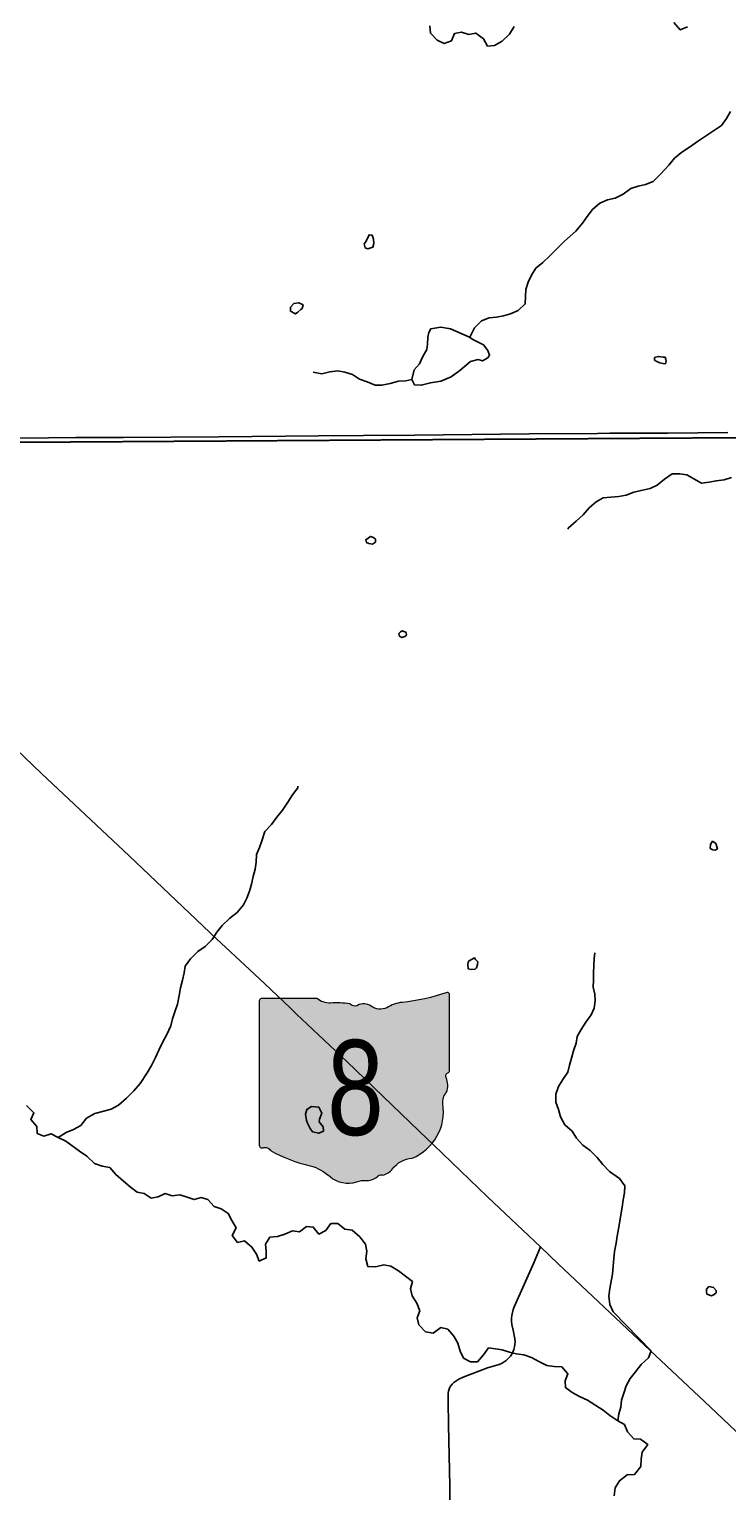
# Model space of a CAD drawing. Header units: feet. Extents: x 2113747 to 2516209, y 960708 to 1356798.
# Tile 38 of 253: x 2357430 to 2362538, y 1110895 to 1121601. Entities that reach past the tile are written whole.
import ezdxf
from ezdxf.enums import TextEntityAlignment as Align

# ---------------------------------------------------------------- set-up
doc = ezdxf.new("R2010")
doc.units = ezdxf.units.FT
doc.header["$LTSCALE"] = 50
doc.header["$MEASUREMENT"] = 0
doc.linetypes.add('OhDOT_USTN3', pattern=[0.22, 0.165, -0.055])
for name, color, linetype in [('0_Xref', 7, 'Continuous'), ('GM_X_County_Road', 3, 'Continuous'), ('GM_X_Minor_Lake', 5, 'Continuous'), ('GM_X_Minor_River', 5, 'Continuous'), ('GM_X_State_Location', 251, 'Continuous'), ('GM_X_State_Route', 1, 'Continuous'), ('GM_X_State_Shield', 251, 'Continuous'), ('GM_X_Township', 251, 'OhDOT_USTN3')]:
    doc.layers.add(name, color=color, linetype=linetype)
doc.styles.add('Styledgn030', font='dgn030.shx')

# ---------------------------------------------------------------- blocks, each defined once
blk = doc.blocks.new('M1-H5_26')
at = {"layer": 'GM_X_State_Shield', "linetype": 'Continuous', "true_color": 0x1e0000}
h = blk.add_hatch(color=18, dxfattribs=at)
edge = h.paths.add_edge_path()
edge.add_line((711.5512748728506, 89.69038223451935), (711.5512748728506, 642.4292893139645))
edge.add_line((711.5512748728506, 642.4292893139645), (711.4519030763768, 642.5278091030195))
edge.add_arc((696.1098771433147, 644.7216615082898), 15.49808853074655, 351.8620861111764, 457.7380000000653)
edge.add_line((694.023161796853, 660.0786262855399), (694.0231846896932, 660.0786317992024))
edge.add_arc((215.6435505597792, 2056.797888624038), 1476.371144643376, 275.84446944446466, 288.906452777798, ccw=False)
edge.add_line((365.9801086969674, 588.1009573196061), (365.9801066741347, 588.100959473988))
edge.add_arc((403.9586955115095, 293.5157865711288), 297.0232268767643, 97.34618055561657, 120.7688527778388)
edge.add_line((252.0087886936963, 548.7294678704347), (252.0087824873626, 548.7294645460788))
edge.add_arc((204.612707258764, 651.1715615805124), 112.8750246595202, 233.8562055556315, 294.82819166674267, ccw=False)
edge.add_line((138.0374625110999, 560.0205441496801), (138.0374654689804, 560.0205424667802))
edge.add_arc((83.50627348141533, 483.6645863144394), 93.82900905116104, 54.4666833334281, 119.1411305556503)
edge.add_line((37.81506425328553, 565.6169892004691), (37.81506453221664, 565.6169886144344))
edge.add_arc((17.25471621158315, 605.7913352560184), 45.12987980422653, 219.7920611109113, 297.10236944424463, ccw=False)
edge.add_line((-17.42182925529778, 576.9080659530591), (-17.42182980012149, 576.9080661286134))
edge.add_arc((-110.2402786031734, 23.03722839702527), 561.5943102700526, 80.48669166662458, 94.98826944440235)
edge.add_line((-159.0719053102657, 582.5045121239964), (-159.0719000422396, 582.5044846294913))
edge.add_arc((-162.1074610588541, 738.908484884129), 156.4334552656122, 231.6195055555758, 271.1118833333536, ccw=False)
edge.add_line((-259.2340128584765, 616.2795369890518), (-259.2015184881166, 616.2440637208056))
edge.add_line((-259.2015184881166, 616.2440637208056), (-666.9041242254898, 616.2440637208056))
edge.add_line((-666.9041242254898, 616.2440637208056), (-666.9412597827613, 616.2795633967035))
edge.add_arc((-664.6604070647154, 600.3135952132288), 16.1280634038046, 98.1301027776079, 188.1301027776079)
edge.add_line((-680.62637524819, 598.0327424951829), (-680.6072733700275, 598.0636480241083))
edge.add_line((-680.6072733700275, 598.0636480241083), (-680.6072733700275, -458.5712582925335))
edge.add_line((-680.6072733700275, -458.5712582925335), (-680.6263743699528, -458.6079740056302))
edge.add_arc((-664.5151342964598, -460.8841950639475), 16.27123962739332, 171.9583861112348, 258.3066138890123)
edge.add_line((-667.812895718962, -476.8177448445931), (-667.8128982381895, -476.8177416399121))
edge.add_arc((-662.0481153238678, -352.7818432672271), 124.169790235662, 267.3389944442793, 280.6038555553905)
edge.add_line((-639.1987016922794, -474.8311820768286), (-639.1987019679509, -474.831181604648))
edge.add_arc((-636.6434350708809, -519.531103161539), 44.77289778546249, 29.74838055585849, 93.27174722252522, ccw=False)
edge.add_line((-597.7710303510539, -497.315151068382), (-597.7710260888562, -497.315154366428))
edge.add_arc((-71.36636179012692, 429.8114385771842), 1066.145201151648, 240.4129222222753, 257.1985000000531)
edge.add_line((-307.5964472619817, -609.8331817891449), (-307.5964406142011, -609.8331830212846))
edge.add_arc((-389.2220105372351, -933.2680402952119), 333.5758393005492, 47.18415555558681, 75.83597222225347, ccw=False)
edge.add_line((-162.5091320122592, -688.5761702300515), (-162.5091265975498, -688.5761749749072))
edge.add_arc((-28.4401791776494, -524.7737584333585), 211.673603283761, 230.7003722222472, 286.291836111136)
edge.add_line((30.94060543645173, -727.9476660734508), (30.94060344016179, -727.9476635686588))
edge.add_arc((93.86574833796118, -890.0948709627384), 173.9289818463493, 85.69512222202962, 111.2099472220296, ccw=False)
edge.add_line((106.9214873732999, -716.6565868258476), (106.9214872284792, -716.6565896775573))
edge.add_arc((109.3286034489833, -603.9020136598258), 112.7802669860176, 268.7770194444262, 315.5492722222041)
edge.add_line((189.8371287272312, -682.8815425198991), (189.8371289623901, -682.8815423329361))
edge.add_arc((211.3496800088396, -706.2366200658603), 31.75294487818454, 65.75173055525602, 132.6484222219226, ccw=False)
edge.add_line((224.3903386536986, -677.2850962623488), (224.3903387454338, -677.285096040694))
edge.add_arc((197.8102065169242, -560.9801045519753), 119.3036230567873, 282.8731916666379, 323.2771111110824)
edge.add_line((293.4364551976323, -632.3171569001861), (293.43645941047, -632.3171512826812))
edge.add_arc((454.0505528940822, -755.2192038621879), 202.2419381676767, 94.40312222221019, 142.576749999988, ccw=False)
edge.add_line((438.5237596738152, -553.5741685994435), (438.523756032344, -553.574169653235))
edge.add_arc((298.3474105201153, -211.9398530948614), 369.2741719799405, 292.3088861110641, 368.9858388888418)
edge.add_line((663.0894711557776, -154.2627927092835), (663.0894695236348, -154.2627859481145))
edge.add_arc((767.0788936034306, -141.6241802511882), 104.7546403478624, 136.8064972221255, 186.9295944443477, ccw=False)
edge.add_line((690.7079159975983, -69.92335421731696), (690.7079167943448, -69.92335321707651))
edge.add_arc((555.3839252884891, -20.75759949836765), 143.9786581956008, 340.0329638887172, 383.6495666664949)
edge.add_line((687.2706862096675, 36.99823405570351), (687.2706862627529, 36.99823372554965))
edge.add_arc((707.9709234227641, 49.11239851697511), 23.98442842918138, 107.943983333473, 210.3369666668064, ccw=False)
edge.add_line((700.5816322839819, 71.93018069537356), (700.5816327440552, 71.93017908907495))
edge.add_arc((695.016798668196, 87.5547599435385), 16.58598520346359, 289.6038111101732, 367.7341305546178)
edge.add_line((711.451904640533, 89.78684346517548), (711.4156001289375, 89.82605697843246))
edge.add_line((711.4156001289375, 89.82605697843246), (711.5512748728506, 89.69038223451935))
at = {"layer": 'GM_X_State_Shield', "color": 7, "linetype": 'Continuous', "lineweight": 13, "flags": 128}
blk.add_lwpolyline([(711.5512748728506, 89.69038223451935), (711.5512748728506, 642.4292893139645), (711.4519030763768, 642.5278091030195, 0.4979057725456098), (694.023161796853, 660.0786262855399), (694.0231846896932, 660.0786317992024, -0.05705544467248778), (365.9801086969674, 588.1009573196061), (365.9801066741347, 588.100959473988, 0.1025580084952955), (252.0087886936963, 548.7294678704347), (252.0087824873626, 548.7294645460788, -0.272499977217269), (138.0374625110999, 560.0205441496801), (138.0374654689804, 560.0205424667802, 0.2899328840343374), (37.81506425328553, 565.6169892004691), (37.81506453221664, 565.6169886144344, -0.3507354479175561), (-17.42182925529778, 576.9080659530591), (-17.42182980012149, 576.9080661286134, 0.06335965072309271), (-159.0719053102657, 582.5045121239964), (-159.0719000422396, 582.5044846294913, -0.1740440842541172), (-259.2340128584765, 616.2795369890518), (-259.2015184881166, 616.2440637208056), (-666.9041242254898, 616.2440637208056), (-666.9412597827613, 616.2795633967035, 0.414213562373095), (-680.62637524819, 598.0327424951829), (-680.6072733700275, 598.0636480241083), (-680.6072733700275, -458.5712582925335), (-680.6263743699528, -458.6079740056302, 0.3956667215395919), (-667.812895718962, -476.8177448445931), (-667.8128982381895, -476.8177416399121, 0.05794359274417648), (-639.1987016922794, -474.8311820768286), (-639.1987019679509, -474.831181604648, -0.2844960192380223), (-597.7710303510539, -497.315151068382), (-597.7710260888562, -497.315154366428, 0.0733721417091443), (-307.5964472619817, -609.8331817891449), (-307.5964406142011, -609.8331830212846, -0.1256725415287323), (-162.5091320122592, -688.5761702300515), (-162.5091265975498, -688.5761749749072, 0.2474354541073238), (30.94060543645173, -727.9476660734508), (30.94060344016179, -727.9476635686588, -0.1117916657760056), (106.9214873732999, -716.6565868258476), (106.9214872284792, -716.6565896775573, 0.2069637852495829), (189.8371287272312, -682.8815425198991), (189.8371289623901, -682.8815423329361, -0.3004743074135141), (224.3903386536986, -677.2850962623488), (224.3903387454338, -677.285096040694, 0.1781447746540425), (293.4364551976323, -632.3171569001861), (293.43645941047, -632.3171512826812, -0.213348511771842), (438.5237596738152, -553.5741685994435), (438.523756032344, -553.574169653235, 0.3476349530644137), (663.0894711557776, -154.2627927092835), (663.0894695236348, -154.2627859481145, -0.2222582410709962), (690.7079159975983, -69.92335421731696), (690.7079167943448, -69.92335321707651, 0.1926447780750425), (687.2706862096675, 36.99823405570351), (687.2706862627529, 36.99823372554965, -0.4790820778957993), (700.5816322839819, 71.93018069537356), (700.5816327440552, 71.93017908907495, 0.354758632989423), (711.451904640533, 89.78684346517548), (711.4156001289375, 89.82605697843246), (711.5512748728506, 89.69038223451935)], format="xyb", dxfattribs=at)
at = {"layer": 'GM_X_State_Shield', "color": 9, "linetype": 'Continuous', "lineweight": 13, "style": 'Styledgn030', "width": 0.8}
blk.add_text('8', height=696.0951421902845, dxfattribs=at).set_placement((23.11205933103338, -384.0604357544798), align=Align.CENTER)
blk = doc.blocks.new('POR')
at = {"layer": 'GM_X_County_Road', "flags": 128}
for points in [[(2357278.782808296, 1118605.111866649), (2357570.678549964, 1118608.294274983), (2357770.907808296, 1118610.820516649), (2358118.708949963, 1118611.247024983), (2358817.756108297, 1118614.987174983), (2359549.48036663, 1118621.778499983), (2359877.694933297, 1118625.879541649), (2360255.056383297, 1118628.504208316), (2361091.636074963, 1118637.395266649), (2361590.453974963, 1118640.708908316), (2361682.317308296, 1118642.546174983), (2361757.874899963, 1118643.399191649), (2362105.67604163, 1118643.399191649), (2362545.274899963, 1118648.320441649)], [(2360512.404949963, 1110710.803508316), (2360510.50206663, 1110930.652149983), (2360500.036208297, 1111376.254933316), (2360496.853799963, 1111549.975058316), (2360498.034899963, 1111592.297808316), (2360499.051958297, 1111610.079924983), (2360501.217308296, 1111624.515591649), (2360504.59656663, 1111639.837083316), (2360510.633299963, 1111654.174324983), (2360517.162158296, 1111664.640183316), (2360527.070274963, 1111676.713649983), (2360538.487574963, 1111687.474783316), (2360553.940299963, 1111698.662424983), (2360576.315583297, 1111711.424866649), (2360608.664599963, 1111726.713549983), (2360785.829599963, 1111794.462758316), (2360870.770374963, 1111820.479766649), (2360892.325449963, 1111829.764524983), (2360906.892349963, 1111838.327499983), (2360923.29651663, 1111850.138499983), (2360940.81616663, 1111865.952116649), (2360954.037924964, 1111881.306416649), (2360963.683574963, 1111895.249958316), (2360971.754424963, 1111910.112133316), (2360979.267533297, 1111929.009733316), (2360984.254399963, 1111948.629116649), (2360986.550983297, 1111965.361366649), (2360987.37119163, 1111985.505683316), (2360985.927624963, 1112008.930833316), (2360974.18224163, 1112070.741733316), (2360964.897483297, 1112112.080233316), (2360961.715074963, 1112137.572308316), (2360961.58384163, 1112159.947591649), (2360963.486724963, 1112178.976424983), (2360967.88304163, 1112200.990816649), (2360974.28066663, 1112222.611508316), (2360983.565424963, 1112246.856866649), (2361124.510024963, 1112564.769616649), (2361173.361633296, 1112680.747074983)]]:
    blk.add_lwpolyline(points, dxfattribs=at)
at = {"layer": 'GM_X_Minor_Lake'}
for p, q in [((2359904.929999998, 1120063.76), (2359891.859999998, 1120042.42)), ((2359396.809999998, 1119529.74), (2359419.119999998, 1119548.18)), ((2360654.299999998, 1119346.13), (2360514.479999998, 1119406.7)), ((2362091.639999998, 1119182.19), (2362087.319999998, 1119198.16)), ((2359943.489999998, 1117828.59), (2359965.219999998, 1117843.07)), ((2360181.279999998, 1117152.91), (2360193.089999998, 1117163.18)), ((2362417.359999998, 1115599.88), (2362435.579999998, 1115590.21)), ((2360705.299999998, 1114726.1), (2360713.849999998, 1114748.88)), ((2359468.799999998, 1113587.82), (2359486.729999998, 1113548.19)), ((2362446.249999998, 1112332.66), (2362460.479999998, 1112344.38))]:
    blk.add_line(p, q, dxfattribs=at)
at = {"layer": 'GM_X_Minor_Lake', "flags": 128}
for points in [[(2359891.859999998, 1120042.42), (2359883.579999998, 1120029.2), (2359890.139999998, 1120001.24), (2359910.369999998, 1119991.61), (2359946.169999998, 1120004.36), (2359953.609999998, 1120032.61), (2359951.019999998, 1120062.67), (2359942.409999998, 1120092.61), (2359918.299999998, 1120096.14), (2359904.929999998, 1120063.76)], [(2359419.119999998, 1119548.18), (2359428.329999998, 1119556.46), (2359435.819999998, 1119582.71), (2359405.469999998, 1119598.16), (2359367.549999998, 1119591.38), (2359344.039999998, 1119564.82), (2359344.609999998, 1119536.73), (2359381.079999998, 1119515.38), (2359396.809999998, 1119529.74)], [(2360514.479999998, 1119406.7), (2360500.809999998, 1119409.3), (2360444.559999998, 1119418.21), (2360370.679999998, 1119406.7), (2360355.179999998, 1119380.3), (2360347.849999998, 1119346.03), (2360346.889999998, 1119293.82), (2360341.649999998, 1119255.58), (2360312.659999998, 1119202.81), (2360287.669999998, 1119150.14), (2360249.299999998, 1119105.31), (2360231.889999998, 1119034.61), (2360250.669999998, 1118996.85), (2360300.799999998, 1118993.84), (2360368.549999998, 1119011.25), (2360444.429999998, 1119022.8), (2360519.909999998, 1119054.42), (2360583.059999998, 1119101.84), (2360661.859999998, 1119167.65), (2360717.679999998, 1119180.81), (2360749.879999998, 1119173.42), (2360789.509999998, 1119194.29), (2360801.159999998, 1119212.59), (2360788.439999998, 1119248.46), (2360755.559999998, 1119289.95), (2360678.689999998, 1119328.56), (2360654.299999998, 1119346.13)], [(2362087.319999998, 1119198.16), (2362071.259999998, 1119199.85), (2362037.099999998, 1119205.18), (2362009.239999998, 1119196.59), (2362009.639999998, 1119176.54), (2362025.849999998, 1119166.83), (2362048.079999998, 1119157.23), (2362070.219999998, 1119151.65), (2362088.279999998, 1119150.01), (2362093.889999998, 1119170.18), (2362091.639999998, 1119182.19)], [(2359965.219999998, 1117843.07), (2359964.779999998, 1117865.14), (2359950.489999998, 1117878.91), (2359928.309999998, 1117886.49), (2359894.759999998, 1117861.74), (2359899.159999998, 1117841.75), (2359917.339999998, 1117834.09), (2359943.489999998, 1117828.59)], [(2360193.089999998, 1117163.18), (2360190.729999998, 1117181.2), (2360164.419999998, 1117194.72), (2360148.559999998, 1117186.38), (2360136.789999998, 1117174.1), (2360141.189999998, 1117154.12), (2360159.419999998, 1117144.44), (2360181.279999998, 1117152.91)], [(2362435.579999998, 1115590.21), (2362453.639999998, 1115588.56), (2362469.499999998, 1115596.91), (2362456.679999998, 1115636.8), (2362434.339999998, 1115652.41), (2362418.759999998, 1115630.02), (2362417.359999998, 1115599.88)], [(2360713.849999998, 1114748.88), (2360715.459999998, 1114768.99), (2360699.079999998, 1114786.72), (2360690.829999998, 1114798.6), (2360647.269999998, 1114773.64), (2360641.649999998, 1114753.46), (2360644.339999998, 1114719.39), (2360666.479999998, 1114713.81), (2360696.479999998, 1114716.42), (2360705.299999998, 1114726.1)], [(2359486.729999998, 1113548.19), (2359504.459999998, 1113524.39), (2359550.749999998, 1113513.27), (2359584.509999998, 1113527.99), (2359581.859999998, 1113560.06), (2359553.079999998, 1113597.62), (2359556.679999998, 1113617.76), (2359573.859999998, 1113660.26), (2359550.959999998, 1113703.96), (2359496.779999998, 1113708.9), (2359463.149999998, 1113688.16), (2359453.819999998, 1113653.85), (2359460.739999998, 1113607.82), (2359468.799999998, 1113587.82)], [(2362460.479999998, 1112344.38), (2362459.709999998, 1112361.02), (2362441.209999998, 1112384.74), (2362407.049999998, 1112390.08), (2362389.399999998, 1112371.66), (2362389.719999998, 1112355.61), (2362392.119999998, 1112335.58), (2362426.429999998, 1112322.22), (2362446.249999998, 1112332.66)]]:
    blk.add_lwpolyline(points, dxfattribs=at)
at = {"layer": 'GM_X_Minor_River', "flags": 128}
for points in [[(2362249.399999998, 1121620.02), (2362197.789999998, 1121596.91), (2362150.649999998, 1121650.16)], [(2360981.529999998, 1121620.73), (2360946.579999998, 1121565.84), (2360893.509999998, 1121514.61), (2360838.089999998, 1121481.38), (2360786.079999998, 1121478.33), (2360757.009999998, 1121529.94), (2360700.069999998, 1121572.96), (2360648.209999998, 1121561.88), (2360595.799999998, 1121578.9), (2360543.899999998, 1121569.83), (2360522.919999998, 1121517.22), (2360469.249999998, 1121496.08), (2360416.679999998, 1121521.13), (2360367.589999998, 1121572.33), (2360362.509999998, 1121626.42)], [(2362566.219999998, 1120998.12), (2362537.189999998, 1120947.36), (2362500.139999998, 1120896.44), (2362448.779999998, 1120861.29), (2362389.459999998, 1120821.97), (2362332.119999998, 1120784.69), (2362264.969999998, 1120737.18), (2362209.629999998, 1120699.95), (2362154.409999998, 1120656.68), (2362113.369999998, 1120605.69), (2362052.569999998, 1120540.24), (2361999.559999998, 1120486.99), (2361943.939999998, 1120463.8), (2361890.079999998, 1120452.69), (2361836.379999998, 1120433.55), (2361779.119999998, 1120392.26), (2361721.609999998, 1120363.01), (2361663.759999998, 1120351.82), (2361608.179999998, 1120326.62), (2361554.999999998, 1120281.4), (2361515.959999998, 1120230.44), (2361480.919999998, 1120179.57), (2361431.979999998, 1120122.38), (2361349.339999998, 1120048.47), (2361298.269999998, 1119997.28), (2361241.289999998, 1119941.95), (2361190.199999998, 1119892.75), (2361138.939999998, 1119851.58), (2361107.939999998, 1119798.78), (2361082.919999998, 1119748.1), (2361065.939999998, 1119695.57), (2361064.979999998, 1119643.36), (2361062.049999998, 1119589.12), (2361010.919999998, 1119541.93), (2360955.339999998, 1119516.73), (2360903.569999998, 1119501.65), (2360851.669999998, 1119492.58), (2360797.699999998, 1119487.49), (2360742.079999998, 1119464.3), (2360691.019999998, 1119413.1), (2360657.199999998, 1119344.87)], [(2362571.549999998, 1118316.67), (2362517.779999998, 1118301.55), (2362459.839999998, 1118294.36), (2362407.989999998, 1118283.29), (2362354.049999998, 1118276.2), (2362244.659999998, 1118338.23), (2362194.439999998, 1118345.26), (2362138.389999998, 1118344.14), (2362083.089999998, 1118304.9), (2362027.869999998, 1118261.64), (2361976.289999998, 1118236.52), (2361910.459999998, 1118223.16), (2361856.649999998, 1118210.04), (2361800.979999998, 1118188.86), (2361747.129999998, 1118177.74), (2361689.149999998, 1118172.57), (2361633.129999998, 1118169.45), (2361581.639999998, 1118140.32), (2361530.469999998, 1118095.14), (2361485.419999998, 1118044.06), (2361434.279999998, 1117996.87), (2361379.139999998, 1117949.6), (2361373.329999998, 1117939.45)], [(2360231.889999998, 1119034.61), (2360188.179999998, 1119026.8), (2360133.979999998, 1119022.62), (2360072.199999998, 1119007.33), (2360012.369999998, 1118994.1), (2359962.279999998, 1118995.11), (2359903.739999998, 1119018.02), (2359849.249999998, 1119039.01), (2359798.509999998, 1119072.12), (2359742.099999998, 1119089.05), (2359689.839999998, 1119098.05), (2359631.859999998, 1119092.88), (2359574.079999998, 1119077.67), (2359521.819999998, 1119086.66), (2359509.729999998, 1119090.44)], [(2357642.649999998, 1113483.24), (2357700.029999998, 1113518.51), (2357753.649999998, 1113541.66), (2357807.149999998, 1113570.83), (2357850.159999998, 1113623.88), (2357911.539999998, 1113659.22), (2357977.329999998, 1113674.59), (2358031.109999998, 1113689.7), (2358084.599999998, 1113718.88), (2358141.659999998, 1113770.2), (2358196.639999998, 1113825.48), (2358243.649999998, 1113878.61), (2358294.179999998, 1113955.89), (2358325.139999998, 1114010.71), (2358356.059999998, 1114067.53), (2358378.999999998, 1114122.18), (2358405.909999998, 1114178.92), (2358436.789999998, 1114237.75), (2358467.579999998, 1114300.59), (2358480.599999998, 1114351.03), (2358499.459999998, 1114409.62), (2358516.479999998, 1114460.14), (2358529.259999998, 1114522.62), (2358538.149999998, 1114579), (2358553.039999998, 1114635.49), (2358564.019999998, 1114687.9), (2358573.029999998, 1114738.26), (2358612.029999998, 1114791.22), (2358665.049999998, 1114844.48), (2358718.389999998, 1114881.66), (2358769.439999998, 1114932.87), (2358804.439999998, 1114985.75), (2358843.479999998, 1115036.71), (2358898.499999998, 1115090), (2358953.759999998, 1115131.24), (2358998.729999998, 1115186.34), (2359023.749999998, 1115237.02), (2359042.769999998, 1115287.58), (2359057.789999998, 1115338.06), (2359070.689999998, 1115394.52), (2359085.619999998, 1115449.01), (2359092.639999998, 1115499.33), (2359095.519999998, 1115555.59), (2359116.549999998, 1115606.19), (2359133.569999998, 1115656.71), (2359156.229999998, 1115725.4), (2359203.279999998, 1115776.53), (2359244.279999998, 1115829.53), (2359285.329999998, 1115880.53), (2359324.209999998, 1115939.52), (2359357.199999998, 1115992.36), (2359396.199999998, 1116045.32), (2359398.009999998, 1116055.4)], [(2361739.599999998, 1111407.19), (2361746.609999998, 1111457.52), (2361761.629999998, 1111507.99), (2361766.639999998, 1111558.28), (2361783.659999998, 1111608.81), (2361800.609999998, 1111663.35), (2361831.609999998, 1111716.16), (2361870.649999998, 1111767.12), (2361911.649999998, 1111820.12), (2361964.759999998, 1111869.36), (2361983.779999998, 1111919.93), (2361705.729999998, 1112205.42), (2361682.629999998, 1112259.16), (2361675.429999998, 1112319.23), (2361682.289999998, 1112377.58), (2361691.259999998, 1112429.95), (2361700.269999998, 1112480.31), (2361709.969999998, 1112596.93), (2361714.979999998, 1112647.22), (2361727.809999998, 1112707.69), (2361734.779999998, 1112760.02), (2361745.709999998, 1112814.43), (2361772.629999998, 1112971.54), (2361779.559999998, 1113025.87), (2361788.539999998, 1113078.24), (2361791.549999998, 1113128.49), (2361752.429999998, 1113181.9), (2361679.279999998, 1113234.63), (2361630.199999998, 1113285.84), (2361589.119999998, 1113337.21), (2361538.069999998, 1113386.36), (2361483.219999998, 1113425.42), (2361438.099999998, 1113478.71), (2361405.019999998, 1113530.24), (2361352.059999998, 1113575.35), (2361320.869999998, 1113632.94), (2361305.779999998, 1113686.83), (2361286.689999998, 1113740.64), (2361287.489999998, 1113800.87), (2361306.429999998, 1113855.45), (2361337.429999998, 1113908.26), (2361374.429999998, 1113961.19), (2361387.449999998, 1114011.64), (2361400.419999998, 1114064.08), (2361415.359999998, 1114118.58), (2361434.309999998, 1114173.15), (2361441.319999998, 1114223.47), (2361472.349999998, 1114274.28), (2361505.349999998, 1114327.12), (2361544.349999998, 1114380.09), (2361567.379999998, 1114430.74), (2361574.349999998, 1114483.05), (2361571.349999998, 1114533.18), (2361560.299999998, 1114585.14), (2361563.309999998, 1114635.39), (2361562.269999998, 1114687.56), (2361565.159999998, 1114743.82), (2361568.159999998, 1114794.06), (2361571.319999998, 1114836.27)], [(2360289.579999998, 1112213.24), (2360268.439999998, 1112269.03), (2360233.339999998, 1112322.52), (2360222.289999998, 1112374.49), (2360237.259999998, 1112426.98), (2360184.379999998, 1112468.07), (2360133.569999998, 1112505.2), (2360078.799999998, 1112540.24), (2360026.539999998, 1112549.23), (2359964.719999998, 1112535.95), (2359910.589999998, 1112538.88), (2359895.459999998, 1112594.79), (2359902.389999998, 1112649.13), (2359893.339999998, 1112701.13), (2359850.229999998, 1112754.47), (2359795.169999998, 1112803.55), (2359740.969999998, 1112810.5), (2359690.029999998, 1112853.64), (2359637.979999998, 1112852.6), (2359602.939999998, 1112801.72), (2359551.409999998, 1112774.6), (2359510.329999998, 1112825.97), (2359460.159999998, 1112830.99), (2359408.869999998, 1112791.83), (2359358.649999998, 1112798.86), (2359303.039999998, 1112775.67), (2359247.339999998, 1112756.49), (2359193.319999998, 1112753.4), (2359160.319999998, 1112700.55), (2359165.329999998, 1112650.47), (2359166.319999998, 1112600.31), (2359114.709999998, 1112577.2), (2359095.649999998, 1112629.01), (2359060.589999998, 1112680.49), (2359007.609999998, 1112725.61), (2358955.769999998, 1112714.53), (2358916.689999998, 1112765.95), (2358945.639999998, 1112820.73), (2358914.529999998, 1112874.3), (2358887.469999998, 1112925.94), (2358836.699999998, 1112961.07), (2358784.329999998, 1112976.08), (2358739.249999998, 1113027.37), (2358688.879999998, 1113042.42), (2358637.099999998, 1113027.34), (2358586.649999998, 1113046.41), (2358534.239999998, 1113063.43), (2358476.309999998, 1113056.25), (2358425.939999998, 1113071.31), (2358374.319999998, 1113048.2), (2358322.419999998, 1113039.13), (2358271.699999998, 1113072.24), (2358221.409999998, 1113083.29), (2358170.559999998, 1113122.42), (2358119.669999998, 1113163.56), (2358064.659999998, 1113210.64), (2358019.579999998, 1113261.92), (2357963.279999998, 1113272.85), (2357908.829999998, 1113291.84), (2357851.659999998, 1113346.9), (2357798.889999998, 1113381.98), (2357697.269999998, 1113456.23), (2357642.649999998, 1113483.24), (2357590.039999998, 1113510.3), (2357538.309999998, 1113493.21), (2357487.859999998, 1113512.28), (2357484.849999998, 1113562.4), (2357441.769999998, 1113613.73), (2357464.809999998, 1113664.37), (2357409.669999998, 1113717.47)], [(2361712.419999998, 1110858.65), (2361721.279999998, 1110917.04), (2361752.309999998, 1110967.84), (2361809.539999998, 1111011.15), (2361863.559999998, 1111014.23), (2361908.449999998, 1111073.34), (2361911.419999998, 1111125.59), (2361918.389999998, 1111177.92), (2361959.359999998, 1111232.94), (2361906.499999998, 1111272.03), (2361856.379999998, 1111275.04), (2361811.299999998, 1111326.33), (2361790.199999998, 1111380.1), (2361739.599999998, 1111407.19), (2361682.739999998, 1111446.2), (2361631.889999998, 1111485.32), (2361518.269999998, 1111559.33), (2361459.689999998, 1111584.26), (2361406.999999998, 1111615.32), (2361356.229999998, 1111650.43), (2361355.239999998, 1111700.59), (2361374.259999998, 1111751.16), (2361329.179999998, 1111802.45), (2361275.059999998, 1111805.38), (2361220.839999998, 1111812.33), (2361162.179999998, 1111841.26), (2361107.529999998, 1111870.28), (2361053.029999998, 1111891.27), (2360996.819999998, 1111898.18), (2360946.499999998, 1111911.22), (2360894.119999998, 1111926.23), (2360843.869999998, 1111935.27), (2360793.659999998, 1111942.29), (2360756.619999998, 1111891.36), (2360711.559999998, 1111840.28), (2360661.519999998, 1111839.29), (2360610.909999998, 1111866.37), (2360585.849999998, 1111918.06), (2360568.679999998, 1111975.93), (2360539.609999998, 1112027.54), (2360494.529999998, 1112078.83), (2360444.199999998, 1112091.88), (2360388.979999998, 1112048.62), (2360332.689999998, 1112059.54), (2360283.599999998, 1112110.75), (2360270.559999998, 1112162.68), (2360289.579999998, 1112213.24)]]:
    blk.add_lwpolyline(points, dxfattribs=at)
at = {"layer": 'GM_X_State_Route', "flags": 128}
blk.add_lwpolyline([(2356896.959424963, 1116745.043408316), (2357521.203583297, 1116148.883183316), (2358161.130124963, 1115545.308274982), (2358802.073724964, 1114938.124449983), (2359042.19791663, 1114714.338808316), (2359155.157008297, 1114609.188099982), (2359337.932233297, 1114434.877424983), (2359370.117208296, 1114403.545466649), (2359392.361258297, 1114382.121624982), (2359423.430749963, 1114352.758166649), (2359755.48389163, 1114039.865091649), (2360286.125874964, 1113528.744066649), (2360390.390758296, 1113428.317758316), (2360786.78104163, 1113048.200408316), (2361173.361633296, 1112680.747074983), (2361302.856124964, 1112557.683016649), (2361934.843049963, 1111960.243266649), (2362415.452324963, 1111508.538133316), (2363024.37499163, 1110934.523533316)], dxfattribs=at)
at = {"layer": 'GM_X_Township', "flags": 128}
for points in [[(2354683.830622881, 1144589.580816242), (2357108.735773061, 1144632.650730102), (2358255.773478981, 1144669.320656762), (2362172.855644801, 1144744.490506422), (2362463.755063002, 1144744.770505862), (2367686.564617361, 1144872.260250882), (2373025.573939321, 1144961.870071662), (2373298.343393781, 1144967.810059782), (2376850.396289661, 1145035.059925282), (2381157.669274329, 1145149.592182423), (2381235.207520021, 1140057.309880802), (2381268.917452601, 1137567.744859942), (2381333.647323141, 1132856.314282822), (2381336.157318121, 1132676.314642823), (2381342.677305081, 1132209.695576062), (2381380.210985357, 1130882.478297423), (2381387.929530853, 1130504.298966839), (2381408.616665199, 1129490.640024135), (2381421.511485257, 1128859.051616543), (2381523.8669427, 1123852.622290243), (2381543.986902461, 1122871.764251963), (2381624.056742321, 1118857.962279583), (2373700.992588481, 1118769.542456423), (2373456.443077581, 1118771.622452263), (2368325.643339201, 1118723.452548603), (2362960.734069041, 1118611.352772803), (2355016.389321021, 1118560.155158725), (2354926.670137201, 1125372.009251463), (2354899.590191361, 1127850.744293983), (2354823.140344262, 1131920.516154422), (2354770.400449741, 1134463.501068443), (2354691.990606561, 1139090.081815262), (2354716.280557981, 1139626.440742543), (2354683.830622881, 1144589.580816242)], [(2355016.389321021, 1118560.155158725), (2362960.734069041, 1118611.352772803), (2368325.643339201, 1118723.452548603), (2373456.443077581, 1118771.622452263), (2373700.992588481, 1118769.542456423), (2381624.056742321, 1118857.962279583), (2381679.176632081, 1116096.997801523), (2382044.110902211, 1104151.476692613), (2382074.405841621, 1096083.277829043), (2382125.475739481, 1091786.566422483), (2380307.369375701, 1091765.656464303), (2379220.63154918, 1091753.496488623), (2378988.1720141, 1091750.896493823), (2374063.271863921, 1091695.756604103), (2368828.842332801, 1091636.686722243), (2365146.489697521, 1091594.146807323), (2364291.241408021, 1091584.216827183), (2363494.422945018, 1091575.023274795), (2360810.637962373, 1091544.368385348), (2360598.968792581, 1091541.966911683), (2358847.552295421, 1091522.206951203), (2355371.409247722, 1091476.537042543), (2355326.816136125, 1097667.054589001), (2355320.635345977, 1098179.223608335), (2355238.519513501, 1104829.990335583), (2355017.019907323, 1118476.946865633), (2355016.389321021, 1118560.155158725)]]:
    blk.add_lwpolyline(points, dxfattribs=at)
at = {"color": 7, "linetype": 'Continuous', "lineweight": 0}
blk.add_blockref('M1-H5_26', (2359795.679645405, 1113884.674735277), dxfattribs=at)
at = {"layer": 'GM_X_State_Location', "char_height": 1, "attachment_point": 5, "line_spacing_factor": 0.8, "style": 'Styledgn030'}
for s, insert in [('{\\Fdgn000|c0;\\C256;s}', (2359795.742450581, 1113884.674735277)), ('{\\Fdgn000|c0;\\C256;r}', (2359795.770526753, 1113884.674735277))]:
    blk.add_mtext(s, dxfattribs=dict(at, insert=insert))
at = {"layer": 'GM_X_State_Location', "insert": (2359543.644476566, 1113811.085908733), "char_height": 1, "attachment_point": 7, "rotation": 1e-05, "line_spacing_factor": 0.8, "style": 'Styledgn030'}
blk.add_mtext('{\\Fdgn000|c0;\\C256;14}', dxfattribs=at)

msp = doc.modelspace()

# ---------------------------------------------------------------- block references
at = {"layer": '0_Xref'}
msp.add_blockref('POR', (0, 0), dxfattribs=at)

doc.saveas('drawing.dxf')
